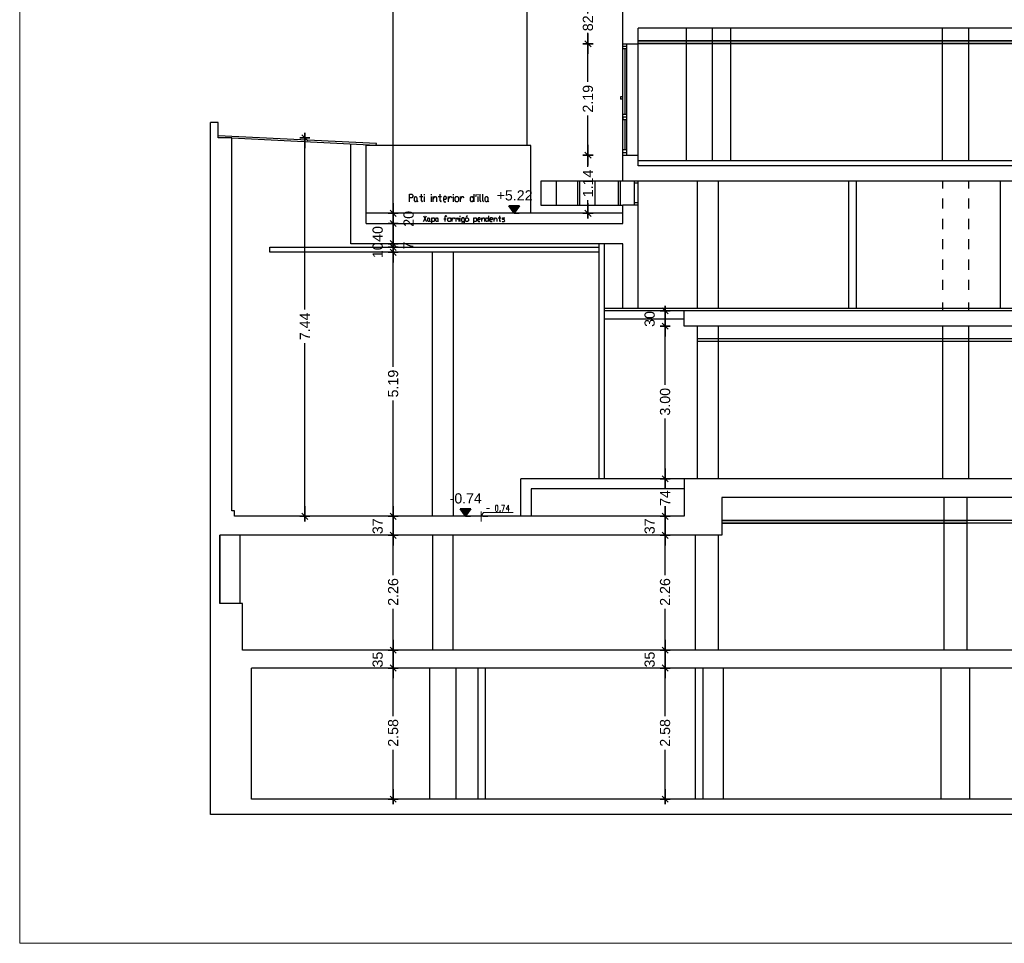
# Model space of a CAD drawing. Header units: metres. Extents: x -1 to 507, y -14 to 23.
# Tile 2 of 7: x 461 to 480, y -14 to 5. Entities that reach past the tile are written whole.
import ezdxf

# ---------------------------------------------------------------- set-up
doc = ezdxf.new("R2010")
doc.units = ezdxf.units.M
doc.header["$PDMODE"] = 65
doc.linetypes.add('CONTINUA', pattern=[0])
doc.linetypes.add('PUNKT', pattern=[6.35, 0, -6.35])
doc.layers.add('SECCIONS ACTUAL LONDRES 55', color=7, linetype='CONTINUA', lineweight=25)
doc.layers.add('SECCIONS ENDERROCAT LONDRES 55', color=7, linetype='CONTINUA', lineweight=25)
doc.styles.add('ARIAL', font='arial.ttf')
doc.dimstyles.new('DIMSTYLE_3', dxfattribs={"dimtxt": 0.2, "dimasz": 0.2, "dimexe": 0, "dimexo": 1e-06, "dimgap": 0.1, "dimtad": 0, "dimrnd": 0.01, "dimzin": 4, "dimdsep": 46, "dimtxsty": 'ARIAL', "dimblk1": 'ALL_ML_STRICH', "dimblk2": 'ALL_ML_STRICH', "dimsah": 1, "dimcen": 0, "dimse1": 1, "dimse2": 1, "dimclrd": 2, "dimclre": 2, "dimclrt": 2, "dimadec": 0, "dimazin": 0, "dimtfac": 1, "dimtdec": 0, "dimtix": 1, "dimtmove": 2, "dimatfit": 3, "dimfxl": 0, "dimtzin": 0, "dimlwd": 0, "dimlwe": 35, "dimarcsym": 0})
doc.dimstyles.new('DIMSTYLE_4', dxfattribs={"dimtxt": 0.2, "dimasz": 0.2, "dimexe": 0, "dimexo": 1e-06, "dimgap": 0.1, "dimtad": 0, "dimdec": 0, "dimlfac": 100, "dimrnd": 1, "dimzin": 4, "dimdsep": 46, "dimtxsty": 'ARIAL', "dimblk1": 'ALL_ML_STRICH', "dimblk2": 'ALL_ML_STRICH', "dimsah": 1, "dimcen": 0, "dimse1": 1, "dimse2": 1, "dimclrd": 2, "dimclre": 2, "dimclrt": 2, "dimadec": 0, "dimazin": 0, "dimtfac": 1, "dimtdec": 0, "dimtix": 1, "dimtmove": 2, "dimatfit": 3, "dimfxl": 0, "dimtzin": 0, "dimlwd": 0, "dimlwe": 35, "dimarcsym": 0})
doc.dimstyles.new('DIMSTYLE_5', dxfattribs={"dimtxt": 0.2, "dimasz": 0.2, "dimexe": 0, "dimexo": 1e-06, "dimgap": 0.1, "dimtad": 0, "dimdec": 0, "dimlfac": 100, "dimrnd": 1, "dimzin": 4, "dimdsep": 46, "dimtxsty": 'ARIAL', "dimblk1": 'ALL_ML_STRICH', "dimblk2": 'ALL_ML_STRICH', "dimsah": 1, "dimcen": 0, "dimse1": 1, "dimse2": 1, "dimclrd": 2, "dimclre": 2, "dimclrt": 2, "dimadec": 0, "dimazin": 0, "dimtfac": 1, "dimtdec": 0, "dimtix": 1, "dimtmove": 2, "dimatfit": 3, "dimfxl": 0, "dimtzin": 0, "dimlwd": 0, "dimlwe": 35, "dimarcsym": 0})
doc.dimstyles.new('DIMSTYLE_8', dxfattribs={"dimtxt": 0.2, "dimasz": 0.2, "dimexe": 0, "dimexo": 1e-06, "dimgap": 0.1, "dimtad": 2, "dimdec": 0, "dimlfac": 100, "dimrnd": 1, "dimzin": 4, "dimdsep": 46, "dimtxsty": 'ARIAL', "dimblk1": 'ALL_ML_STRICH', "dimblk2": 'ALL_ML_STRICH', "dimsah": 1, "dimcen": 0, "dimse1": 1, "dimse2": 1, "dimclrd": 2, "dimclre": 2, "dimclrt": 2, "dimadec": 0, "dimazin": 0, "dimtfac": 1, "dimtdec": 0, "dimtix": 1, "dimtmove": 2, "dimatfit": 3, "dimfxl": 0, "dimtvp": 1.2, "dimtzin": 0, "dimlwd": 0, "dimlwe": 35, "dimarcsym": 0})
doc.dimstyles.new('DIMSTYLE_9', dxfattribs={"dimtxt": 0.2, "dimasz": 0.2, "dimexe": 0, "dimexo": 1e-06, "dimgap": 0.1, "dimtad": 0, "dimdec": 0, "dimlfac": 100, "dimrnd": 1, "dimzin": 4, "dimdsep": 46, "dimtxsty": 'ARIAL', "dimblk1": 'ALL_ML_STRICH', "dimblk2": 'ALL_ML_STRICH', "dimsah": 1, "dimcen": 0, "dimse1": 1, "dimse2": 1, "dimclrd": 2, "dimclre": 2, "dimclrt": 2, "dimadec": 0, "dimazin": 0, "dimtfac": 1, "dimtdec": 0, "dimtix": 1, "dimtmove": 2, "dimatfit": 3, "dimfxl": 0, "dimtvp": 1.2, "dimtzin": 0, "dimlwd": 0, "dimlwe": 35, "dimarcsym": 0})

# ---------------------------------------------------------------- blocks, each defined once
blk = doc.blocks.new('ALL_ML_STRICH')
at = {"color": 0, "linetype": 'ByBlock', "lineweight": -2}
for p, q in [((-1, 0), (0.5, 0)), ((-0.3, -0.3), (0.3, 0.3)), ((0, -0.5), (0, 0.5))]:
    blk.add_line(p, q, dxfattribs=at)
blk = doc.blocks.new('*D4')
at = {"layer": 'DEFPOINTS', "color": 2, "linetype": 'CONTINUA', "lineweight": 35, "transparency": 33554687}
for p in [(472.847, 1.852), (471.718, 0.709), (471.859, 0.709)]:
    blk.add_point(p, dxfattribs=at)
at = {"layer": 'SECCIONS ACTUAL LONDRES 55', "color": 2, "linetype": 'CONTINUA', "lineweight": -2, "transparency": 33554687}
for p, q in [((471.859, 1.626), (471.859, 1.852)), ((471.859, 0.709), (471.859, 0.966))]:
    blk.add_line(p, q, dxfattribs=at)
at = {"layer": 'SECCIONS ACTUAL LONDRES 55', "color": 2, "linetype": 'CONTINUA', "lineweight": 35, "transparency": 33554687, "xscale": 0.2, "yscale": 0.2, "zscale": 0.2}
for p, rotation in [((471.859, 1.852), 90), ((471.859, 0.709), 270)]:
    blk.add_blockref('ALL_ML_STRICH', p, dxfattribs=dict(at, rotation=rotation))
at = {"layer": 'SECCIONS ACTUAL LONDRES 55', "color": 2, "linetype": 'CONTINUA', "lineweight": 35, "transparency": 33554687, "insert": (471.859, 1.296), "char_height": 0.2, "width": 0.8, "attachment_point": 5, "rotation": 90, "style": 'ARIAL'}
blk.add_mtext('\\A1;{1.14}', dxfattribs=at)
blk = doc.blocks.new('*D5')
at = {"layer": 'DEFPOINTS', "color": 2, "linetype": 'CONTINUA', "lineweight": 35, "transparency": 33554687}
for p in [(472.847, 4.041), (471.859, 1.852), (472.847, 1.852)]:
    blk.add_point(p, dxfattribs=at)
at = {"layer": 'SECCIONS ACTUAL LONDRES 55', "color": 2, "linetype": 'CONTINUA', "lineweight": -2, "transparency": 33554687}
for p, q in [((471.859, 3.291), (471.859, 4.041)), ((471.859, 1.852), (471.859, 2.631))]:
    blk.add_line(p, q, dxfattribs=at)
at = {"layer": 'SECCIONS ACTUAL LONDRES 55', "color": 2, "linetype": 'CONTINUA', "lineweight": 35, "transparency": 33554687, "xscale": 0.2, "yscale": 0.2, "zscale": 0.2}
for p, rotation in [((471.859, 4.041), 90), ((471.859, 1.852), 270)]:
    blk.add_blockref('ALL_ML_STRICH', p, dxfattribs=dict(at, rotation=rotation))
at = {"layer": 'SECCIONS ACTUAL LONDRES 55', "color": 2, "linetype": 'CONTINUA', "lineweight": 35, "transparency": 33554687, "insert": (471.859, 2.961), "char_height": 0.2, "width": 0.8, "attachment_point": 5, "rotation": 90, "style": 'ARIAL'}
blk.add_mtext('\\A1;{2.19}', dxfattribs=at)
blk = doc.blocks.new('*D6')
at = {"layer": 'DEFPOINTS', "color": 2, "linetype": 'CONTINUA', "lineweight": 35, "transparency": 33554687}
for p in [(472.77, 4.862), (471.859, 4.041), (472.847, 4.041)]:
    blk.add_point(p, dxfattribs=at)
at = {"layer": 'SECCIONS ACTUAL LONDRES 55', "color": 2, "linetype": 'CONTINUA', "lineweight": -2, "transparency": 33554687}
for p, q in [((471.859, 4.634), (471.859, 4.862)), ((471.859, 4.041), (471.859, 4.254))]:
    blk.add_line(p, q, dxfattribs=at)
at = {"layer": 'SECCIONS ACTUAL LONDRES 55', "color": 2, "linetype": 'CONTINUA', "lineweight": 35, "transparency": 33554687, "xscale": 0.2, "yscale": 0.2, "zscale": 0.2}
for p, rotation in [((471.859, 4.862), 90), ((471.859, 4.041), 270)]:
    blk.add_blockref('ALL_ML_STRICH', p, dxfattribs=dict(at, rotation=rotation))
at = {"layer": 'SECCIONS ACTUAL LONDRES 55', "color": 2, "linetype": 'CONTINUA', "lineweight": 35, "transparency": 33554687, "insert": (471.859, 4.444), "char_height": 0.2, "width": 0.4, "attachment_point": 5, "rotation": 90, "style": 'ARIAL'}
blk.add_mtext('\\A1;{82}', dxfattribs=at)
blk = doc.blocks.new('*D15')
at = {"layer": 'DEFPOINTS', "color": 2, "linetype": 'CONTINUA', "lineweight": 35, "transparency": 33554687}
for p in [(464.854, 2.191), (465.6, -5.247), (466.291, -5.247)]:
    blk.add_point(p, dxfattribs=at)
at = {"layer": 'SECCIONS ACTUAL LONDRES 55', "color": 2, "linetype": 'CONTINUA', "lineweight": -2, "transparency": 33554687}
for p, q in [((466.291, -1.183), (466.291, 2.191)), ((466.291, -5.247), (466.291, -1.843))]:
    blk.add_line(p, q, dxfattribs=at)
at = {"layer": 'SECCIONS ACTUAL LONDRES 55', "color": 2, "linetype": 'CONTINUA', "lineweight": 35, "transparency": 33554687, "xscale": 0.2, "yscale": 0.2, "zscale": 0.2}
for p, rotation in [((466.291, 2.191), 90), ((466.291, -5.247), 270)]:
    blk.add_blockref('ALL_ML_STRICH', p, dxfattribs=dict(at, rotation=rotation))
at = {"layer": 'SECCIONS ACTUAL LONDRES 55', "color": 2, "linetype": 'CONTINUA', "lineweight": 35, "transparency": 33554687, "insert": (466.291, -1.513), "char_height": 0.2, "width": 0.8, "attachment_point": 5, "rotation": 90, "style": 'ARIAL'}
blk.add_mtext('\\A1;{7.44}', dxfattribs=at)
blk = doc.blocks.new('*D41')
at = {"layer": 'DEFPOINTS', "color": 2, "linetype": 'CONTINUA', "lineweight": 35, "transparency": 33554687}
for p in [(468.038, -8.229), (468.027, -10.807), (468.05, -10.807)]:
    blk.add_point(p, dxfattribs=at)
at = {"layer": 'SECCIONS ACTUAL LONDRES 55', "color": 2, "linetype": 'CONTINUA', "lineweight": -2, "transparency": 33554687}
for p, q in [((468.027, -9.174), (468.027, -8.229)), ((468.027, -10.807), (468.027, -9.834))]:
    blk.add_line(p, q, dxfattribs=at)
at = {"layer": 'SECCIONS ACTUAL LONDRES 55', "color": 2, "linetype": 'CONTINUA', "lineweight": 35, "transparency": 33554687, "xscale": 0.2, "yscale": 0.2, "zscale": 0.2}
for p, rotation in [((468.027, -8.229), 90), ((468.027, -10.807), 270)]:
    blk.add_blockref('ALL_ML_STRICH', p, dxfattribs=dict(at, rotation=rotation))
at = {"layer": 'SECCIONS ACTUAL LONDRES 55', "color": 2, "linetype": 'CONTINUA', "lineweight": 35, "transparency": 33554687, "insert": (468.027, -9.504), "char_height": 0.2, "width": 0.8, "attachment_point": 5, "rotation": 90, "style": 'ARIAL'}
blk.add_mtext('\\A1;{2.58}', dxfattribs=at)
blk = doc.blocks.new('*D42')
at = {"layer": 'DEFPOINTS', "color": 2, "linetype": 'CONTINUA', "lineweight": 35, "transparency": 33554687}
for p in [(468.027, -7.878), (468.027, -8.229), (468.038, -8.229)]:
    blk.add_point(p, dxfattribs=at)
at = {"layer": 'SECCIONS ACTUAL LONDRES 55', "color": 2, "linetype": 'CONTINUA', "lineweight": -2, "transparency": 33554687}
blk.add_line((468.027, -8.229), (468.027, -7.878), dxfattribs=at)
at = {"layer": 'SECCIONS ACTUAL LONDRES 55', "color": 2, "linetype": 'CONTINUA', "lineweight": 35, "transparency": 33554687, "xscale": 0.2, "yscale": 0.2, "zscale": 0.2}
for p, rotation in [((468.027, -7.878), 90), ((468.027, -8.229), 270)]:
    blk.add_blockref('ALL_ML_STRICH', p, dxfattribs=dict(at, rotation=rotation))
at = {"layer": 'SECCIONS ACTUAL LONDRES 55', "color": 2, "linetype": 'CONTINUA', "lineweight": 35, "transparency": 33554687, "insert": (467.723, -8.063), "char_height": 0.2, "width": 0.4, "attachment_point": 5, "rotation": 90, "style": 'ARIAL'}
blk.add_mtext('\\A1;{35}', dxfattribs=at)
blk = doc.blocks.new('*D43')
at = {"layer": 'DEFPOINTS', "color": 2, "linetype": 'CONTINUA', "lineweight": 35, "transparency": 33554687}
for p in [(468.015, -5.62), (468.027, -7.878), (468.027, -7.878)]:
    blk.add_point(p, dxfattribs=at)
at = {"layer": 'SECCIONS ACTUAL LONDRES 55', "color": 2, "linetype": 'CONTINUA', "lineweight": -2, "transparency": 33554687}
for p, q in [((468.027, -6.404), (468.027, -5.62)), ((468.027, -7.878), (468.027, -7.064))]:
    blk.add_line(p, q, dxfattribs=at)
at = {"layer": 'SECCIONS ACTUAL LONDRES 55', "color": 2, "linetype": 'CONTINUA', "lineweight": 35, "transparency": 33554687, "xscale": 0.2, "yscale": 0.2, "zscale": 0.2}
for p, rotation in [((468.027, -5.62), 90), ((468.027, -7.878), 270)]:
    blk.add_blockref('ALL_ML_STRICH', p, dxfattribs=dict(at, rotation=rotation))
at = {"layer": 'SECCIONS ACTUAL LONDRES 55', "color": 2, "linetype": 'CONTINUA', "lineweight": 35, "transparency": 33554687, "insert": (468.027, -6.734), "char_height": 0.2, "width": 0.8, "attachment_point": 5, "rotation": 90, "style": 'ARIAL'}
blk.add_mtext('\\A1;{2.26}', dxfattribs=at)
blk = doc.blocks.new('*D44')
at = {"layer": 'DEFPOINTS', "color": 2, "linetype": 'CONTINUA', "lineweight": 35, "transparency": 33554687}
for p in [(468.004, -5.247), (468.015, -5.62), (468.027, -5.62)]:
    blk.add_point(p, dxfattribs=at)
at = {"layer": 'SECCIONS ACTUAL LONDRES 55', "color": 2, "linetype": 'CONTINUA', "lineweight": -2, "transparency": 33554687}
blk.add_line((468.027, -5.62), (468.027, -5.247), dxfattribs=at)
at = {"layer": 'SECCIONS ACTUAL LONDRES 55', "color": 2, "linetype": 'CONTINUA', "lineweight": 35, "transparency": 33554687, "xscale": 0.2, "yscale": 0.2, "zscale": 0.2}
for p, rotation in [((468.027, -5.247), 90), ((468.027, -5.62), 270)]:
    blk.add_blockref('ALL_ML_STRICH', p, dxfattribs=dict(at, rotation=rotation))
at = {"layer": 'SECCIONS ACTUAL LONDRES 55', "color": 2, "linetype": 'CONTINUA', "lineweight": 35, "transparency": 33554687, "insert": (467.723, -5.442), "char_height": 0.2, "width": 0.4, "attachment_point": 5, "rotation": 90, "style": 'ARIAL'}
blk.add_mtext('\\A1;{37}', dxfattribs=at)
blk = doc.blocks.new('*D45')
at = {"layer": 'DEFPOINTS', "color": 2, "linetype": 'CONTINUA', "lineweight": 35, "transparency": 33554687}
for p in [(468.015, -0.057), (468.004, -5.247), (468.027, -5.247)]:
    blk.add_point(p, dxfattribs=at)
at = {"layer": 'SECCIONS ACTUAL LONDRES 55', "color": 2, "linetype": 'CONTINUA', "lineweight": -2, "transparency": 33554687}
for p, q in [((468.027, -2.308), (468.027, -0.057)), ((468.027, -5.247), (468.027, -2.968))]:
    blk.add_line(p, q, dxfattribs=at)
at = {"layer": 'SECCIONS ACTUAL LONDRES 55', "color": 2, "linetype": 'CONTINUA', "lineweight": 35, "transparency": 33554687, "xscale": 0.2, "yscale": 0.2, "zscale": 0.2}
for p, rotation in [((468.027, -0.057), 90), ((468.027, -5.247), 270)]:
    blk.add_blockref('ALL_ML_STRICH', p, dxfattribs=dict(at, rotation=rotation))
at = {"layer": 'SECCIONS ACTUAL LONDRES 55', "color": 2, "linetype": 'CONTINUA', "lineweight": 35, "transparency": 33554687, "insert": (468.027, -2.638), "char_height": 0.2, "width": 0.8, "attachment_point": 5, "rotation": 90, "style": 'ARIAL'}
blk.add_mtext('\\A1;{5.19}', dxfattribs=at)
blk = doc.blocks.new('*D46')
at = {"layer": 'DEFPOINTS', "color": 2, "linetype": 'CONTINUA', "lineweight": 35, "transparency": 33554687}
for p in [(468.268, 0.041), (468.015, -0.057), (468.027, -0.057)]:
    blk.add_point(p, dxfattribs=at)
at = {"layer": 'SECCIONS ACTUAL LONDRES 55', "color": 2, "linetype": 'CONTINUA', "lineweight": -2, "transparency": 33554687}
blk.add_line((468.027, -0.057), (468.027, 0.041), dxfattribs=at)
at = {"layer": 'SECCIONS ACTUAL LONDRES 55', "color": 2, "linetype": 'CONTINUA', "lineweight": 35, "transparency": 33554687, "xscale": 0.2, "yscale": 0.2, "zscale": 0.2}
for p, rotation in [((468.027, -0.057), 270), ((468.027, 0.041), 90)]:
    blk.add_blockref('ALL_ML_STRICH', p, dxfattribs=dict(at, rotation=rotation))
at = {"layer": 'SECCIONS ACTUAL LONDRES 55', "color": 2, "linetype": 'CONTINUA', "lineweight": 35, "transparency": 33554687, "insert": (467.723, -0.017), "char_height": 0.2, "width": 0.4, "attachment_point": 5, "rotation": 90, "style": 'ARIAL'}
blk.add_mtext('\\A1;{10}', dxfattribs=at)
blk = doc.blocks.new('*D47')
at = {"layer": 'DEFPOINTS', "color": 2, "linetype": 'CONTINUA', "lineweight": 35, "transparency": 33554687}
for p in [(468.027, 0.041), (468.268, 0.112), (468.268, 0.041)]:
    blk.add_point(p, dxfattribs=at)
at = {"layer": 'SECCIONS ACTUAL LONDRES 55', "color": 2, "linetype": 'CONTINUA', "lineweight": -2, "transparency": 33554687}
blk.add_line((468.027, 0.041), (468.027, 0.112), dxfattribs=at)
at = {"layer": 'SECCIONS ACTUAL LONDRES 55', "color": 2, "linetype": 'CONTINUA', "lineweight": 35, "transparency": 33554687, "xscale": 0.2, "yscale": 0.2, "zscale": 0.2}
for p, rotation in [((468.027, 0.041), 270), ((468.027, 0.112), 90)]:
    blk.add_blockref('ALL_ML_STRICH', p, dxfattribs=dict(at, rotation=rotation))
at = {"layer": 'SECCIONS ACTUAL LONDRES 55', "color": 2, "linetype": 'CONTINUA', "lineweight": 35, "transparency": 33554687, "insert": (468.324, 0.075), "char_height": 0.2, "width": 0.2, "attachment_point": 5, "rotation": 90, "style": 'ARIAL'}
blk.add_mtext('\\A1;{7}', dxfattribs=at)
blk = doc.blocks.new('*D48')
at = {"layer": 'DEFPOINTS', "color": 2, "linetype": 'CONTINUA', "lineweight": 35, "transparency": 33554687}
for p in [(468.167, 0.51), (468.027, 0.112), (468.268, 0.112)]:
    blk.add_point(p, dxfattribs=at)
at = {"layer": 'SECCIONS ACTUAL LONDRES 55', "color": 2, "linetype": 'CONTINUA', "lineweight": -2, "transparency": 33554687}
blk.add_line((468.027, 0.112), (468.027, 0.51), dxfattribs=at)
at = {"layer": 'SECCIONS ACTUAL LONDRES 55', "color": 2, "linetype": 'CONTINUA', "lineweight": 35, "transparency": 33554687, "xscale": 0.2, "yscale": 0.2, "zscale": 0.2}
for p, rotation in [((468.027, 0.51), 90), ((468.027, 0.112), 270)]:
    blk.add_blockref('ALL_ML_STRICH', p, dxfattribs=dict(at, rotation=rotation))
at = {"layer": 'SECCIONS ACTUAL LONDRES 55', "color": 2, "linetype": 'CONTINUA', "lineweight": 35, "transparency": 33554687, "insert": (467.723, 0.303), "char_height": 0.2, "width": 0.4, "attachment_point": 5, "rotation": 90, "style": 'ARIAL'}
blk.add_mtext('\\A1;{40}', dxfattribs=at)
blk = doc.blocks.new('*D49')
at = {"layer": 'DEFPOINTS', "color": 2, "linetype": 'CONTINUA', "lineweight": 35, "transparency": 33554687}
for p in [(468.152, 0.709), (468.027, 0.51), (468.167, 0.51)]:
    blk.add_point(p, dxfattribs=at)
at = {"layer": 'SECCIONS ACTUAL LONDRES 55', "color": 2, "linetype": 'CONTINUA', "lineweight": -2, "transparency": 33554687}
blk.add_line((468.027, 0.51), (468.027, 0.709), dxfattribs=at)
at = {"layer": 'SECCIONS ACTUAL LONDRES 55', "color": 2, "linetype": 'CONTINUA', "lineweight": 35, "transparency": 33554687, "xscale": 0.2, "yscale": 0.2, "zscale": 0.2}
for p, rotation in [((468.027, 0.709), 90), ((468.027, 0.51), 270)]:
    blk.add_blockref('ALL_ML_STRICH', p, dxfattribs=dict(at, rotation=rotation))
at = {"layer": 'SECCIONS ACTUAL LONDRES 55', "color": 2, "linetype": 'CONTINUA', "lineweight": 35, "transparency": 33554687, "insert": (468.331, 0.601), "char_height": 0.2, "width": 0.4, "attachment_point": 5, "rotation": 90, "style": 'ARIAL'}
blk.add_mtext('\\A1;{20}', dxfattribs=at)
blk = doc.blocks.new('*D50')
at = {"layer": 'DEFPOINTS', "color": 2, "linetype": 'CONTINUA', "lineweight": 35, "transparency": 33554687}
for p in [(470.663, 17.923), (468.027, 0.709), (468.152, 0.709)]:
    blk.add_point(p, dxfattribs=at)
at = {"layer": 'SECCIONS ACTUAL LONDRES 55', "color": 2, "linetype": 'CONTINUA', "lineweight": -2, "transparency": 33554687}
for p, q in [((468.027, 9.742), (468.027, 17.923)), ((468.027, 0.709), (468.027, 8.942))]:
    blk.add_line(p, q, dxfattribs=at)
at = {"layer": 'SECCIONS ACTUAL LONDRES 55', "color": 2, "linetype": 'CONTINUA', "lineweight": 35, "transparency": 33554687, "xscale": 0.2, "yscale": 0.2, "zscale": 0.2}
for p, rotation in [((468.027, 17.923), 90), ((468.027, 0.709), 270)]:
    blk.add_blockref('ALL_ML_STRICH', p, dxfattribs=dict(at, rotation=rotation))
at = {"layer": 'SECCIONS ACTUAL LONDRES 55', "color": 2, "linetype": 'CONTINUA', "lineweight": 35, "transparency": 33554687, "insert": (468.027, 9.342), "char_height": 0.2, "width": 1, "attachment_point": 5, "rotation": 90, "style": 'ARIAL'}
blk.add_mtext('\\A1;{17.21}', dxfattribs=at)
blk = doc.blocks.new('*D51')
at = {"layer": 'DEFPOINTS', "color": 2, "linetype": 'CONTINUA', "lineweight": 35, "transparency": 33554687}
for p in [(472.747, -8.229), (472.633, -10.807), (473.376, -10.807)]:
    blk.add_point(p, dxfattribs=at)
at = {"layer": 'SECCIONS ACTUAL LONDRES 55', "color": 2, "linetype": 'CONTINUA', "lineweight": -2, "transparency": 33554687}
for p, q in [((473.376, -9.174), (473.376, -8.229)), ((473.376, -10.807), (473.376, -9.834))]:
    blk.add_line(p, q, dxfattribs=at)
at = {"layer": 'SECCIONS ACTUAL LONDRES 55', "color": 2, "linetype": 'CONTINUA', "lineweight": 35, "transparency": 33554687, "xscale": 0.2, "yscale": 0.2, "zscale": 0.2}
for p, rotation in [((473.376, -8.229), 90), ((473.376, -10.807), 270)]:
    blk.add_blockref('ALL_ML_STRICH', p, dxfattribs=dict(at, rotation=rotation))
at = {"layer": 'SECCIONS ACTUAL LONDRES 55', "color": 2, "linetype": 'CONTINUA', "lineweight": 35, "transparency": 33554687, "insert": (473.376, -9.504), "char_height": 0.2, "width": 0.8, "attachment_point": 5, "rotation": 90, "style": 'ARIAL'}
blk.add_mtext('\\A1;{2.58}', dxfattribs=at)
blk = doc.blocks.new('*D52')
at = {"layer": 'DEFPOINTS', "color": 2, "linetype": 'CONTINUA', "lineweight": 35, "transparency": 33554687}
for p in [(473.012, -7.878), (472.747, -8.229), (473.376, -8.229)]:
    blk.add_point(p, dxfattribs=at)
at = {"layer": 'SECCIONS ACTUAL LONDRES 55', "color": 2, "linetype": 'CONTINUA', "lineweight": -2, "transparency": 33554687}
blk.add_line((473.376, -8.229), (473.376, -7.878), dxfattribs=at)
at = {"layer": 'SECCIONS ACTUAL LONDRES 55', "color": 2, "linetype": 'CONTINUA', "lineweight": 35, "transparency": 33554687, "xscale": 0.2, "yscale": 0.2, "zscale": 0.2}
for p, rotation in [((473.376, -7.878), 90), ((473.376, -8.229), 270)]:
    blk.add_blockref('ALL_ML_STRICH', p, dxfattribs=dict(at, rotation=rotation))
at = {"layer": 'SECCIONS ACTUAL LONDRES 55', "color": 2, "linetype": 'CONTINUA', "lineweight": 35, "transparency": 33554687, "insert": (473.073, -8.063), "char_height": 0.2, "width": 0.4, "attachment_point": 5, "rotation": 90, "style": 'ARIAL'}
blk.add_mtext('\\A1;{35}', dxfattribs=at)
blk = doc.blocks.new('*D53')
at = {"layer": 'DEFPOINTS', "color": 2, "linetype": 'CONTINUA', "lineweight": 35, "transparency": 33554687}
for p in [(472.724, -5.62), (473.012, -7.878), (473.376, -7.878)]:
    blk.add_point(p, dxfattribs=at)
at = {"layer": 'SECCIONS ACTUAL LONDRES 55', "color": 2, "linetype": 'CONTINUA', "lineweight": -2, "transparency": 33554687}
for p, q in [((473.376, -6.404), (473.376, -5.62)), ((473.376, -7.878), (473.376, -7.064))]:
    blk.add_line(p, q, dxfattribs=at)
at = {"layer": 'SECCIONS ACTUAL LONDRES 55', "color": 2, "linetype": 'CONTINUA', "lineweight": 35, "transparency": 33554687, "xscale": 0.2, "yscale": 0.2, "zscale": 0.2}
for p, rotation in [((473.376, -5.62), 90), ((473.376, -7.878), 270)]:
    blk.add_blockref('ALL_ML_STRICH', p, dxfattribs=dict(at, rotation=rotation))
at = {"layer": 'SECCIONS ACTUAL LONDRES 55', "color": 2, "linetype": 'CONTINUA', "lineweight": 35, "transparency": 33554687, "insert": (473.376, -6.734), "char_height": 0.2, "width": 0.8, "attachment_point": 5, "rotation": 90, "style": 'ARIAL'}
blk.add_mtext('\\A1;{2.26}', dxfattribs=at)
blk = doc.blocks.new('*D54')
at = {"layer": 'DEFPOINTS', "color": 2, "linetype": 'CONTINUA', "lineweight": 35, "transparency": 33554687}
for p in [(472.591, -5.247), (472.724, -5.62), (473.376, -5.62)]:
    blk.add_point(p, dxfattribs=at)
at = {"layer": 'SECCIONS ACTUAL LONDRES 55', "color": 2, "linetype": 'CONTINUA', "lineweight": -2, "transparency": 33554687}
blk.add_line((473.376, -5.62), (473.376, -5.247), dxfattribs=at)
at = {"layer": 'SECCIONS ACTUAL LONDRES 55', "color": 2, "linetype": 'CONTINUA', "lineweight": 35, "transparency": 33554687, "xscale": 0.2, "yscale": 0.2, "zscale": 0.2}
for p, rotation in [((473.376, -5.247), 90), ((473.376, -5.62), 270)]:
    blk.add_blockref('ALL_ML_STRICH', p, dxfattribs=dict(at, rotation=rotation))
at = {"layer": 'SECCIONS ACTUAL LONDRES 55', "color": 2, "linetype": 'CONTINUA', "lineweight": 35, "transparency": 33554687, "insert": (473.073, -5.442), "char_height": 0.2, "width": 0.4, "attachment_point": 5, "rotation": 90, "style": 'ARIAL'}
blk.add_mtext('\\A1;{37}', dxfattribs=at)
blk = doc.blocks.new('*D55')
at = {"layer": 'DEFPOINTS', "color": 2, "linetype": 'CONTINUA', "lineweight": 35, "transparency": 33554687}
for p in [(472.828, -4.51), (472.591, -5.247), (473.376, -5.247)]:
    blk.add_point(p, dxfattribs=at)
at = {"layer": 'SECCIONS ACTUAL LONDRES 55', "color": 2, "linetype": 'CONTINUA', "lineweight": -2, "transparency": 33554687}
for p, q in [((473.376, -4.697), (473.376, -4.51)), ((473.376, -5.247), (473.376, -5.077))]:
    blk.add_line(p, q, dxfattribs=at)
at = {"layer": 'SECCIONS ACTUAL LONDRES 55', "color": 2, "linetype": 'CONTINUA', "lineweight": 35, "transparency": 33554687, "xscale": 0.2, "yscale": 0.2, "zscale": 0.2}
for p, rotation in [((473.376, -4.51), 90), ((473.376, -5.247), 270)]:
    blk.add_blockref('ALL_ML_STRICH', p, dxfattribs=dict(at, rotation=rotation))
at = {"layer": 'SECCIONS ACTUAL LONDRES 55', "color": 2, "linetype": 'CONTINUA', "lineweight": 35, "transparency": 33554687, "insert": (473.376, -4.887), "char_height": 0.2, "width": 0.4, "attachment_point": 5, "rotation": 90, "style": 'ARIAL'}
blk.add_mtext('\\A1;{74}', dxfattribs=at)
blk = doc.blocks.new('*D56')
at = {"layer": 'DEFPOINTS', "color": 2, "linetype": 'CONTINUA', "lineweight": 35, "transparency": 33554687}
for p in [(473.749, -1.509), (472.828, -4.51), (473.376, -4.51)]:
    blk.add_point(p, dxfattribs=at)
at = {"layer": 'SECCIONS ACTUAL LONDRES 55', "color": 2, "linetype": 'CONTINUA', "lineweight": -2, "transparency": 33554687}
for p, q in [((473.376, -2.665), (473.376, -1.509)), ((473.376, -4.51), (473.376, -3.325))]:
    blk.add_line(p, q, dxfattribs=at)
at = {"layer": 'SECCIONS ACTUAL LONDRES 55', "color": 2, "linetype": 'CONTINUA', "lineweight": 35, "transparency": 33554687, "xscale": 0.2, "yscale": 0.2, "zscale": 0.2}
for p, rotation in [((473.376, -1.509), 90), ((473.376, -4.51), 270)]:
    blk.add_blockref('ALL_ML_STRICH', p, dxfattribs=dict(at, rotation=rotation))
at = {"layer": 'SECCIONS ACTUAL LONDRES 55', "color": 2, "linetype": 'CONTINUA', "lineweight": 35, "transparency": 33554687, "insert": (473.376, -2.995), "char_height": 0.2, "width": 0.8, "attachment_point": 5, "rotation": 90, "style": 'ARIAL'}
blk.add_mtext('\\A1;{3.00}', dxfattribs=at)
blk = doc.blocks.new('*D57')
at = {"layer": 'DEFPOINTS', "color": 2, "linetype": 'CONTINUA', "lineweight": 35, "transparency": 33554687}
for p in [(473.749, -1.209), (473.376, -1.509), (473.749, -1.509)]:
    blk.add_point(p, dxfattribs=at)
at = {"layer": 'SECCIONS ACTUAL LONDRES 55', "color": 2, "linetype": 'CONTINUA', "lineweight": -2, "transparency": 33554687}
blk.add_line((473.376, -1.509), (473.376, -1.209), dxfattribs=at)
at = {"layer": 'SECCIONS ACTUAL LONDRES 55', "color": 2, "linetype": 'CONTINUA', "lineweight": 35, "transparency": 33554687, "xscale": 0.2, "yscale": 0.2, "zscale": 0.2}
for p, rotation in [((473.376, -1.209), 90), ((473.376, -1.509), 270)]:
    blk.add_blockref('ALL_ML_STRICH', p, dxfattribs=dict(at, rotation=rotation))
at = {"layer": 'SECCIONS ACTUAL LONDRES 55', "color": 2, "linetype": 'CONTINUA', "lineweight": 35, "transparency": 33554687, "insert": (473.073, -1.368), "char_height": 0.2, "width": 0.4, "attachment_point": 5, "rotation": 90, "style": 'ARIAL'}
blk.add_mtext('\\A1;{30}', dxfattribs=at)
blk = doc.blocks.new('COMPLEX_ELEVATIONDIM_0')
at = {"layer": 'SECCIONS ACTUAL LONDRES 55', "linetype": 'CONTINUA', "lineweight": 35, "transparency": 33554687}
for points in [[(470.513, 0.859), (470.303, 0.859), (470.408, 0.709)], [(469.556, -5.097), (469.346, -5.097), (469.451, -5.247)]]:
    blk.add_hatch(color=2, dxfattribs=at).paths.add_polyline_path(points)
at = {"layer": 'SECCIONS ACTUAL LONDRES 55', "color": 2, "linetype": 'CONTINUA', "lineweight": 35, "transparency": 33554687}
for p, q in [((470.513, 0.859), (470.303, 0.859)), ((470.303, 0.859), (470.408, 0.709)), ((470.408, 0.709), (470.513, 0.859)), ((470.408, 0.709), (470.408, 0.709)), ((470.408, 0.709), (470.408, 0.709)), ((470.408, 0.709), (470.408, 0.709)), ((470.408, 0.709), (470.408, 0.709)), ((469.556, -5.097), (469.346, -5.097)), ((469.346, -5.097), (469.451, -5.247)), ((469.451, -5.247), (469.556, -5.097)), ((469.451, -5.247), (469.451, -5.247)), ((469.451, -5.247), (469.451, -5.247)), ((469.451, -5.247), (469.451, -5.247)), ((469.451, -5.247), (469.451, -5.247))]:
    blk.add_line(p, q, dxfattribs=at)
at = {"layer": 'SECCIONS ACTUAL LONDRES 55', "color": 2, "linetype": 'PUNKT', "lineweight": 35, "transparency": 33554687}
blk.add_line((470.408, 0.709), (471.408, 0.709), dxfattribs=at)
blk.add_lwpolyline([(469.451, -5.247), (469.789, -5.247), (469.789, -5.247), (470.451, -5.247)], dxfattribs=at)
at = {"layer": 'SECCIONS ACTUAL LONDRES 55', "color": 2, "linetype": 'CONTINUA', "lineweight": 35, "transparency": 33554687, "char_height": 0.2, "attachment_point": 7, "style": 'ARIAL'}
for s, insert, width in [('\\W1.00;+5.22', (470.062, 0.959), 0.80625), ('\\W0.99;-0.74', (469.139, -4.997), 0.73608)]:
    blk.add_mtext(s, dxfattribs=dict(at, insert=insert, width=width))

msp = doc.modelspace()

# ---------------------------------------------------------------- linework, layer by layer
at = {"layer": 'SECCIONS ACTUAL LONDRES 55', "color": 7, "linetype": 'CONTINUA', "lineweight": 25, "transparency": 33554687}
for p, q in [((470.663, 2.043), (470.663, 17.923)), ((472.542, 1.34), (472.542, 17.873)), ((498.472, 4.35), (472.847, 4.35)), ((472.847, 1.64), (472.847, 4.35)), ((473.8, 1.74), (473.8, 4.35)), ((474.308, 1.74), (474.308, 4.35)), ((474.668, 1.74), (474.668, 4.35)), ((478.833, 1.74), (478.833, 4.35)), ((479.35, 1.74), (479.35, 4.35)), ((498.472, 4.1), (472.847, 4.1)), ((472.542, 4.041), (472.847, 4.041)), ((472.542, 1.852), (472.542, 4.041)), ((472.623, 3.991), (472.542, 3.991)), ((472.623, 3.941), (472.542, 3.941)), ((472.583, 3.941), (472.583, 2.651)), ((472.623, 1.852), (472.623, 4.041)), ((498.472, 4.05), (472.847, 4.05)), ((472.502, 3.002), (472.502, 3.002)), ((472.542, 3.002), (472.502, 3.002)), ((472.502, 3.002), (472.502, 2.952)), ((472.502, 2.952), (472.502, 2.952)), ((472.542, 2.952), (472.502, 2.952)), ((472.583, 2.651), (472.542, 2.651)), ((472.623, 2.651), (472.542, 2.651)), ((472.583, 2.601), (472.542, 2.601)), ((472.542, 2.601), (472.542, 2.551)), ((472.623, 2.601), (472.542, 2.601)), ((472.542, 2.551), (472.623, 2.551)), ((472.583, 2.551), (472.583, 1.956)), ((464.583, 2.492), (464.435, 2.492)), ((464.435, -11.108), (464.435, 2.492)), ((464.583, 2.191), (464.583, 2.492)), ((467.699, 2.081), (464.583, 2.233)), ((464.854, 2.191), (464.583, 2.191)), ((467.196, 0.112), (467.196, 2.077)), ((467.496, 0.51), (467.496, 2.06)), ((470.735, 2.043), (467.496, 2.043)), ((470.735, 0.709), (470.735, 2.043)), ((472.623, 1.956), (472.542, 1.956)), ((472.623, 1.901), (472.542, 1.901)), ((472.542, 1.852), (472.847, 1.852)), ((498.472, 1.74), (472.847, 1.74)), ((498.472, 1.64), (472.847, 1.64)), ((472.542, 1.34), (470.934, 1.34)), ((471.243, 0.87), (471.243, 1.34)), ((471.662, 0.87), (471.662, 1.34)), ((471.696, 0.87), (471.696, 1.34)), ((472, 0.87), (472, 1.34)), ((472.462, 0.87), (472.462, 1.34)), ((472.5, 0.87), (472.5, 1.34)), ((472.775, 0.87), (472.775, 1.34)), ((472.847, 1.302), (472.775, 1.302)), ((472.847, -1.159), (472.847, 1.34)), ((474.011, -1.159), (474.011, 1.34)), ((474.426, -1.159), (474.426, 1.34)), ((476.992, -1.159), (476.992, 1.34)), ((477.144, -1.159), (477.144, 1.34)), ((478.837, 1.2), (478.837, 1.34)), ((479.35, 1.2), (479.35, 1.34)), ((479.972, -1.159), (479.972, 1.34)), ((468.545, 1.04), (468.612, 1.04)), ((468.646, 1.065), (468.646, 1.086)), ((468.646, 0.938), (468.646, 1.04)), ((468.782, 1.065), (468.782, 1.086)), ((468.782, 0.938), (468.782, 1.04)), ((468.816, 0.938), (468.816, 1.04)), ((468.913, 1.04), (468.981, 1.04)), ((469.116, 0.938), (469.116, 1.04)), ((469.214, 1.065), (469.214, 1.086)), ((469.214, 0.938), (469.214, 1.04)), ((469.349, 0.938), (469.349, 1.04)), ((469.616, 1.086), (469.616, 0.938)), ((469.65, 1.04), (469.667, 1.086)), ((469.7, 1.065), (469.7, 1.086)), ((469.7, 0.938), (469.7, 1.04)), ((478.837, 0.803), (478.837, 1.002)), ((479.35, 0.803), (479.35, 1.002)), ((468.494, 0.963), (468.511, 0.938)), ((469.887, 0.963), (469.904, 0.938)), ((472.847, 0.87), (472.542, 0.87)), ((472.847, 0.913), (472.775, 0.913)), ((472.542, 0.709), (467.496, 0.709)), ((468.627, 0.547), (468.682, 0.657)), ((468.627, 0.657), (468.682, 0.547)), ((468.788, 0.508), (468.788, 0.619)), ((469.025, 0.602), (469.067, 0.602)), ((469.186, 0.547), (469.186, 0.619)), ((469.266, 0.547), (469.266, 0.619)), ((469.347, 0.64), (469.347, 0.657)), ((469.347, 0.547), (469.347, 0.619)), ((469.49, 0.657), (469.465, 0.64)), ((469.613, 0.508), (469.613, 0.619)), ((469.77, 0.547), (469.77, 0.619)), ((469.905, 0.657), (469.905, 0.547)), ((470.011, 0.547), (470.011, 0.619)), ((470.092, 0.619), (470.142, 0.619)), ((478.837, 0.4), (478.837, 0.599)), ((479.35, 0.4), (479.35, 0.599)), ((468.745, 0.563), (468.762, 0.547)), ((468.906, 0.563), (468.919, 0.547)), ((478.837, 0.002), (478.837, 0.201)), ((479.35, 0.002), (479.35, 0.201)), ((465.604, -0.057), (465.604, 0.041)), ((465.604, 0.041), (472.081, 0.041)), ((472.542, 0.112), (467.196, 0.112)), ((472.081, -1.348), (472.081, 0.112)), ((472.183, -4.51), (472.183, 0.112)), ((472.542, -1.159), (472.542, 0.112)), ((472.081, -0.057), (465.604, -0.057)), ((468.804, -5.247), (468.804, -0.057)), ((469.211, -5.247), (469.211, -0.057)), ((478.837, -0.4), (478.837, -0.201)), ((479.35, -0.4), (479.35, -0.201)), ((478.837, -0.798), (478.837, -0.599)), ((479.35, -0.798), (479.35, -0.599)), ((494.455, -1.159), (472.183, -1.159)), ((478.837, -1.209), (478.837, -1.047)), ((479.35, -1.209), (479.35, -1.047)), ((472.081, -4.51), (472.081, -1.348)), ((473.749, -1.209), (472.183, -1.209)), ((473.749, -1.509), (473.749, -1.209)), ((494.455, -1.209), (473.749, -1.209)), ((473.749, -1.37), (472.183, -1.37)), ((494.455, -1.509), (473.749, -1.509)), ((474.011, -4.51), (474.011, -1.509)), ((474.426, -4.51), (474.426, -1.509)), ((478.837, -4.51), (478.837, -1.509)), ((479.35, -4.51), (479.35, -1.509)), ((494.323, -1.759), (474.011, -1.759)), ((494.323, -1.809), (474.011, -1.809)), ((470.54, -5.247), (470.54, -4.51)), ((497.007, -4.51), (470.54, -4.51)), ((473.749, -4.51), (473.749, -5.247)), ((474.49, -4.879), (474.49, -5.62)), ((485.526, -4.879), (474.49, -4.879)), ((478.867, -7.878), (478.867, -4.879)), ((479.316, -7.878), (479.316, -4.879)), ((464.905, -5.247), (464.905, -5.137)), ((473.749, -5.247), (464.905, -5.247)), ((492.799, -5.329), (474.49, -5.329)), ((492.799, -5.379), (474.49, -5.379)), ((474.49, -5.62), (464.617, -5.62)), ((465.02, -6.958), (465.02, -5.62)), ((468.808, -7.878), (468.808, -5.62)), ((469.206, -7.878), (469.206, -5.62)), ((473.977, -7.878), (473.977, -5.62)), ((474.426, -7.878), (474.426, -5.62)), ((465.066, -6.958), (464.617, -6.958)), ((465.066, -7.878), (465.066, -6.958)), ((498.421, -7.878), (465.066, -7.878)), ((465.24, -10.807), (465.24, -8.229)), ((498.421, -8.229), (465.24, -8.229)), ((468.749, -10.807), (468.749, -8.229)), ((469.266, -10.807), (469.266, -8.229)), ((469.697, -10.807), (469.697, -8.229)), ((469.846, -10.807), (469.846, -8.229)), ((473.977, -10.807), (473.977, -8.229)), ((474.126, -10.807), (474.126, -8.229)), ((474.528, -10.807), (474.528, -8.229)), ((478.808, -10.807), (478.808, -8.229)), ((479.367, -10.807), (479.367, -8.229)), ((498.421, -10.807), (465.24, -10.807)), ((499.289, -11.108), (464.435, -11.108))]:
    msp.add_line(p, q, dxfattribs=at)
at = {"layer": 'SECCIONS ACTUAL LONDRES 55', "color": 52, "linetype": 'CONTINUA', "lineweight": 13, "transparency": 33554687}
for p, q in [((469.758, -5.349), (469.758, -5.15)), ((469.86, -5.09), (469.919, -5.09)), ((469.661, -5.247), (469.86, -5.247))]:
    msp.add_line(p, q, dxfattribs=at)
for points in [[(460.681, 23.253), (507.276, 23.253), (507.276, -13.64), (460.681, -13.64), (460.681, 23.253)], [(470.055, -5.15), (470.042, -5.129), (470.042, -5.048), (470.055, -5.027), (470.072, -5.027), (470.084, -5.048), (470.084, -5.129), (470.072, -5.15), (470.055, -5.15)]]:
    msp.add_lwpolyline(points, close=True, dxfattribs=at)
at = {"layer": 'SECCIONS ACTUAL LONDRES 55', "color": 7, "linetype": 'CONTINUA', "lineweight": 25, "transparency": 33554687}
for points in [[(464.905, -5.137), (464.854, -5.137), (464.854, 2.191)], [(464.854, 2.191), (467.695, 2.051), (467.699, 2.081)], [(470.934, 1.34), (470.934, 0.87), (472.542, 0.87)], [(498.472, 0.709), (498.472, 1.34), (472.542, 1.34)], [(468.346, 0.938), (468.346, 1.086), (468.397, 1.086), (468.414, 1.065), (468.414, 1.04), (468.397, 1.014), (468.346, 1.014)], [(468.579, 1.086), (468.579, 0.963), (468.596, 0.938), (468.612, 0.963)], [(468.816, 0.989), (468.845, 1.04), (468.862, 1.04), (468.879, 1.014), (468.879, 0.938)], [(468.947, 1.086), (468.947, 0.963), (468.964, 0.938), (468.981, 0.963)], [(469.015, 0.989), (469.065, 0.989), (469.082, 1.014), (469.065, 1.04), (469.032, 1.04), (469.015, 1.014), (469.015, 0.963), (469.032, 0.938), (469.065, 0.938)], [(469.116, 0.989), (469.15, 1.04), (469.167, 1.04), (469.184, 1.014)], [(469.349, 0.989), (469.383, 1.04), (469.4, 1.04), (469.417, 1.014)], [(469.734, 1.086), (469.734, 0.963), (469.751, 0.938)], [(469.785, 1.086), (469.785, 0.963), (469.802, 0.938)], [(467.496, 0.51), (472.542, 0.51), (472.542, 0.87)], [(468.788, 0.602), (468.8, 0.619), (468.826, 0.619), (468.839, 0.602), (468.839, 0.563), (468.826, 0.547), (468.788, 0.547)], [(469.08, 0.64), (469.067, 0.657), (469.054, 0.657), (469.042, 0.64), (469.042, 0.547)], [(469.186, 0.585), (469.211, 0.619), (469.228, 0.619), (469.241, 0.602)], [(469.266, 0.602), (469.279, 0.619), (469.291, 0.602), (469.291, 0.585)], [(469.291, 0.602), (469.304, 0.619), (469.321, 0.602), (469.321, 0.547)], [(469.372, 0.53), (469.385, 0.508), (469.414, 0.508), (469.427, 0.53), (469.427, 0.602), (469.414, 0.619), (469.385, 0.619), (469.372, 0.602), (469.372, 0.563), (469.385, 0.547), (469.427, 0.547)], [(469.613, 0.602), (469.626, 0.619), (469.651, 0.619), (469.664, 0.602), (469.664, 0.563), (469.651, 0.547), (469.613, 0.547)], [(469.694, 0.585), (469.732, 0.585), (469.744, 0.602), (469.732, 0.619), (469.706, 0.619), (469.694, 0.602), (469.694, 0.563), (469.706, 0.547), (469.732, 0.547)], [(469.77, 0.585), (469.799, 0.619), (469.812, 0.619), (469.825, 0.602), (469.825, 0.547)], [(469.931, 0.585), (469.973, 0.585), (469.986, 0.602), (469.973, 0.619), (469.943, 0.619), (469.931, 0.602), (469.931, 0.563), (469.943, 0.547), (469.973, 0.547)], [(470.011, 0.585), (470.037, 0.619), (470.049, 0.619), (470.066, 0.602), (470.066, 0.547)], [(470.117, 0.657), (470.117, 0.563), (470.13, 0.547), (470.142, 0.563)], [(470.172, 0.547), (470.21, 0.547), (470.223, 0.563), (470.21, 0.585), (470.185, 0.585), (470.172, 0.602), (470.185, 0.619), (470.223, 0.619)], [(473.749, -4.709), (470.739, -4.709), (470.739, -5.247)]]:
    msp.add_lwpolyline(points, dxfattribs=at)
for points in [[(468.481, 0.938), (468.464, 0.938), (468.447, 0.963), (468.447, 1.014), (468.464, 1.04), (468.481, 1.04), (468.494, 1.014), (468.494, 0.963), (468.481, 0.938)], [(469.298, 0.938), (469.264, 0.938), (469.248, 0.963), (469.248, 1.014), (469.264, 1.04), (469.298, 1.04), (469.315, 1.014), (469.315, 0.963), (469.298, 0.938)], [(469.616, 0.989), (469.582, 0.938), (469.565, 0.938), (469.548, 0.963), (469.548, 1.014), (469.565, 1.04), (469.582, 1.04), (469.616, 0.989)], [(469.87, 0.938), (469.853, 0.938), (469.836, 0.963), (469.836, 1.014), (469.853, 1.04), (469.87, 1.04), (469.887, 1.014), (469.887, 0.963), (469.87, 0.938)], [(468.733, 0.547), (468.72, 0.547), (468.707, 0.563), (468.707, 0.602), (468.72, 0.619), (468.733, 0.619), (468.745, 0.602), (468.745, 0.563), (468.733, 0.547)], [(468.894, 0.547), (468.881, 0.547), (468.868, 0.563), (468.868, 0.602), (468.881, 0.619), (468.894, 0.619), (468.906, 0.602), (468.906, 0.563), (468.894, 0.547)], [(469.148, 0.547), (469.118, 0.547), (469.105, 0.563), (469.105, 0.602), (469.118, 0.619), (469.148, 0.619), (469.16, 0.602), (469.16, 0.563), (469.148, 0.547)], [(469.49, 0.547), (469.465, 0.547), (469.452, 0.563), (469.452, 0.602), (469.465, 0.619), (469.49, 0.619), (469.507, 0.602), (469.507, 0.563), (469.49, 0.547)], [(469.905, 0.585), (469.88, 0.547), (469.863, 0.547), (469.85, 0.563), (469.85, 0.602), (469.863, 0.619), (469.88, 0.619), (469.905, 0.585)], [(464.617, -6.958), (464.617, -5.62), (464.617, -6.958)]]:
    msp.add_lwpolyline(points, close=True, dxfattribs=at)
at = {"layer": 'SECCIONS ACTUAL LONDRES 55', "color": 52, "linetype": 'CONTINUA', "lineweight": 13, "transparency": 33554687}
for points in [[(470.161, -5.027), (470.22, -5.027), (470.178, -5.15)], [(470.313, -5.107), (470.25, -5.107), (470.296, -5.027), (470.296, -5.15)], [(469.758, -5.247), (469.801, -5.171), (470.385, -5.171)], [(470.131, -5.129), (470.131, -5.15), (470.114, -5.167)]]:
    msp.add_lwpolyline(points, dxfattribs=at)
at = {"layer": 'SECCIONS ENDERROCAT LONDRES 55', "color": 2, "linetype": 'CONTINUA', "lineweight": 35, "transparency": 33554687}
for p, q in [((498.472, 4.1), (472.847, 4.1)), ((498.472, 4.05), (472.847, 4.05)), ((479.316, -5.329), (474.49, -5.329)), ((479.316, -5.379), (474.49, -5.379))]:
    msp.add_line(p, q, dxfattribs=at)

# ---------------------------------------------------------------- block references
at = {"layer": 'SECCIONS ACTUAL LONDRES 55', "color": 2, "linetype": 'CONTINUA', "lineweight": 35, "transparency": 33554687}
msp.add_blockref('COMPLEX_ELEVATIONDIM_0', (0, 0), dxfattribs=at)

# ---------------------------------------------------------------- dimensions: what is measured, and where the dimension line sits
for base, p1, p2, dimstyle, picture, middle in [((468.027, 17.923), (468.152, 0.709), (470.663, 17.923), 'DIMSTYLE_3', '*D50', (468.027, 9.342)), ((471.859, 4.862), (472.847, 4.041), (472.77, 4.862), 'DIMSTYLE_4', '*D6', (471.859, 4.444)), ((471.859, 4.041), (472.847, 1.852), (472.847, 4.041), 'DIMSTYLE_3', '*D5', (471.859, 2.961)), ((466.291, 2.191), (465.6, -5.247), (464.854, 2.191), 'DIMSTYLE_3', '*D15', (466.291, -1.513)), ((471.859, 1.852), (471.718, 0.709), (472.847, 1.852), 'DIMSTYLE_3', '*D4', (471.859, 1.296)), ((468.027, 0.709), (468.167, 0.51), (468.152, 0.709), 'DIMSTYLE_9', '*D49', (468.331, 0.601)), ((468.027, 0.51), (468.268, 0.112), (468.167, 0.51), 'DIMSTYLE_8', '*D48', (467.723, 0.303)), ((468.027, 0.112), (468.268, 0.041), (468.268, 0.112), 'DIMSTYLE_9', '*D47', (468.324, 0.075)), ((468.027, 0.041), (468.015, -0.057), (468.268, 0.041), 'DIMSTYLE_8', '*D46', (467.723, -0.017)), ((468.027, -0.057), (468.004, -5.247), (468.015, -0.057), 'DIMSTYLE_3', '*D45', (468.027, -2.638)), ((473.376, -1.209), (473.749, -1.509), (473.749, -1.209), 'DIMSTYLE_8', '*D57', (473.073, -1.368)), ((473.376, -1.509), (472.828, -4.51), (473.749, -1.509), 'DIMSTYLE_3', '*D56', (473.376, -2.995)), ((473.376, -4.51), (472.591, -5.247), (472.828, -4.51), 'DIMSTYLE_5', '*D55', (473.376, -4.887)), ((468.027, -5.247), (468.015, -5.62), (468.004, -5.247), 'DIMSTYLE_8', '*D44', (467.723, -5.442)), ((473.376, -5.247), (472.724, -5.62), (472.591, -5.247), 'DIMSTYLE_8', '*D54', (473.073, -5.442)), ((468.027, -5.62), (468.027, -7.878), (468.015, -5.62), 'DIMSTYLE_3', '*D43', (468.027, -6.734)), ((473.376, -5.62), (473.012, -7.878), (472.724, -5.62), 'DIMSTYLE_3', '*D53', (473.376, -6.734)), ((468.027, -7.878), (468.038, -8.229), (468.027, -7.878), 'DIMSTYLE_8', '*D42', (467.723, -8.063)), ((473.376, -7.878), (472.747, -8.229), (473.012, -7.878), 'DIMSTYLE_8', '*D52', (473.073, -8.063)), ((468.027, -8.229), (468.05, -10.807), (468.038, -8.229), 'DIMSTYLE_3', '*D41', (468.027, -9.504)), ((473.376, -8.229), (472.633, -10.807), (472.747, -8.229), 'DIMSTYLE_3', '*D51', (473.376, -9.504))]:
    dim = msp.add_linear_dim(base=base, p1=p1, p2=p2, angle=90, dimstyle=dimstyle, override={"dimpost": '<>', "dimclrd": 2, "dimclre": 2, "dimclrt": 2, "dimlwd": 0, "dimlwe": 35}, dxfattribs=at)
    dim.commit()
    dim.dimension.update_dxf_attribs({"geometry": picture, "text_midpoint": middle, "dimtype": 160})

doc.saveas('drawing.dxf')
